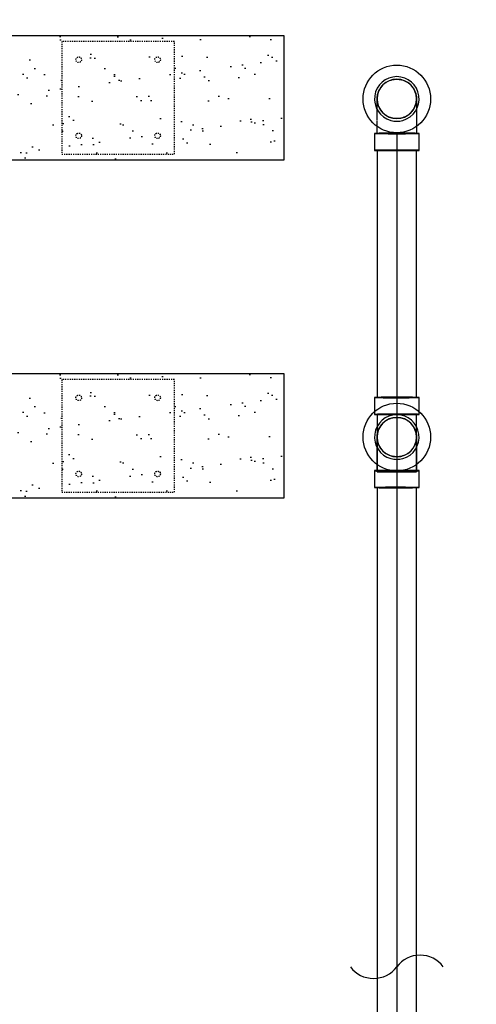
# Model space of a CAD drawing. Header units: inches. Extents: x -1118 to 4898, y -2233 to -529.
# Tile 54 of 124: x -396 to -355, y -793 to -706. Entities that reach past the tile are written whole.
import ezdxf
from ezdxf import colors
from ezdxf.entities.mleader import LeaderData, LeaderLine
from ezdxf.math import Vec2, Vec3

# ---------------------------------------------------------------- set-up
doc = ezdxf.new("R2010")
doc.units = ezdxf.units.IN
doc.header["$MEASUREMENT"] = 0
doc.linetypes.add('Dash', pattern=[0.25, 0.125, -0.125])
doc.layers.get('0').update_dxf_attribs({"color": 241})
for name, color, linetype in [('A-FLOR-PATT', 8, 'Continuous'), ('P-DRNS-PIPE', 3, 'Dash'), ('S-ANNO-DIMS', 1, 'Continuous'), ('S-ANNO-NOTE', 2, 'Continuous'), ('S-DOOR-SOLE', 131, 'Dash'), ('S-DOOR-TRNCH', 173, 'Continuous')]:
    doc.layers.add(name, color=color, linetype=linetype)
doc.layers.add('P-PIPE', color=9, linetype='Continuous', plot=False)
doc.styles.add('Annotative', font='romans.shx', dxfattribs={"width": 0.8, "height": 0.125})
doc.dimstyles.new('Annotative', dxfattribs={"dimscale": 0, "dimtxt": 0.125, "dimasz": 0.125, "dimexe": 0.18, "dimexo": 0.0625, "dimgap": 0.09, "dimtad": 1, "dimdec": 3, "dimzin": 3, "dimdsep": 46, "dimlunit": 4, "dimtxsty": 'Annotative', "dimcen": 0.09, "dimclrt": 2, "dimazin": 2, "dimtfac": 1, "dimtdec": 3, "dimtmove": 0, "dimatfit": 0, "dimfxl": 1, "dimtfill": 1, "dimfrac": 2, "dimtolj": 1, "dimtzin": 0, "dimarcsym": 0})

# ---------------------------------------------------------------- blocks, each defined once
blk = doc.blocks.new('*D3')
at = {"layer": 'S-ANNO-DIMS', "color": 0, "lineweight": -2, "transparency": 16777216}
for p, q in [((-956.477, -762.596), (-956.477, -879.545)), ((-263.477, -792.596), (-263.477, -879.545)), ((-950.477, -870.905), (-269.477, -870.905))]:
    blk.add_line(p, q, dxfattribs=at)
at = {"layer": 'S-ANNO-DIMS', "color": 0, "transparency": 16777216}
for points in [[(-950.477, -869.905), (-950.477, -871.905), (-956.477, -870.905)], [(-269.477, -869.905), (-269.477, -871.905), (-263.477, -870.905)]]:
    blk.add_solid(points, dxfattribs=at)
at = {"layer": 'S-ANNO-DIMS', "color": 2, "lineweight": -3, "transparency": 16777216, "insert": (-610.102, -863.014), "char_height": 6, "width": 195.94794, "attachment_point": 5, "style": 'Annotative'}
blk.add_mtext('\\A1;FLOOR DRAINS @ 8\'-3" OC TYP', dxfattribs=at)
blk = doc.blocks.new('*D29')
at = {"layer": 'P-PIPE', "color": 0, "lineweight": -2, "transparency": 16777216}
for p, q in [((-461.477, -715.596), (-461.477, -845.752)), ((-362.477, -715.596), (-362.477, -845.752)), ((-455.477, -837.112), (-368.477, -837.112))]:
    blk.add_line(p, q, dxfattribs=at)
at = {"layer": 'P-PIPE', "color": 0, "transparency": 16777216}
for points in [[(-455.477, -836.112), (-455.477, -838.112), (-461.477, -837.112)], [(-368.477, -836.112), (-368.477, -838.112), (-362.477, -837.112)]]:
    blk.add_solid(points, dxfattribs=at)
at = {"layer": 'P-PIPE', "transparency": 16777216, "char_height": 6, "attachment_point": 5, "style": 'Annotative', "bg_fill": 3, "box_fill_scale": 1.25, "bg_fill_color": 256, "bg_fill_true_color": 13158600, "bg_fill_transparency": 0}
for s, insert in [('\\A1;8\'-3"', (-411.977, -829.221)), ('\\A1;[2515]', (-411.977, -846.004))]:
    blk.add_mtext(s, dxfattribs=dict(at, insert=insert))
blk = doc.blocks.new('*D30')
at = {"layer": 'P-PIPE', "color": 0, "lineweight": -2, "transparency": 16777216}
for p, q in [((-362.477, -715.596), (-362.477, -845.752)), ((-263.477, -715.596), (-263.477, -845.752)), ((-356.477, -837.112), (-269.477, -837.112))]:
    blk.add_line(p, q, dxfattribs=at)
at = {"layer": 'P-PIPE', "color": 0, "transparency": 16777216}
for points in [[(-356.477, -836.112), (-356.477, -838.112), (-362.477, -837.112)], [(-269.477, -836.112), (-269.477, -838.112), (-263.477, -837.112)]]:
    blk.add_solid(points, dxfattribs=at)
at = {"layer": 'P-PIPE', "transparency": 16777216, "char_height": 6, "attachment_point": 5, "style": 'Annotative', "bg_fill": 3, "box_fill_scale": 1.25, "bg_fill_color": 256, "bg_fill_true_color": 13158600, "bg_fill_transparency": 0}
for s, insert in [('\\A1;8\'-3"', (-312.977, -829.221)), ('\\A1;[2515]', (-312.977, -846.004))]:
    blk.add_mtext(s, dxfattribs=dict(at, insert=insert))
blk = doc.blocks.new('TRENCH SOLE PLATE')
at = {"lineweight": -3, "ltscale": 0.25}
blk.add_lwpolyline([(-5, 5), (-5, -5), (5, -5), (5, 5)], close=True, dxfattribs=at)
for centre in [(-3.5, 3.375), (3.5, 3.375), (-3.5, -3.375), (3.5, -3.375)]:
    blk.add_circle(centre, 0.25, dxfattribs=at)
blk = doc.blocks.new('*D59')
at = {"layer": 'S-ANNO-DIMS', "color": 0, "lineweight": -2, "transparency": 16777216}
for p, q in [((-535.727, -744.493), (-535.727, -588.385)), ((-238.727, -744.493), (-238.727, -588.385)), ((-529.727, -597.025), (-244.727, -597.025))]:
    blk.add_line(p, q, dxfattribs=at)
at = {"layer": 'S-ANNO-DIMS', "color": 0, "transparency": 16777216}
for points in [[(-529.727, -596.025), (-529.727, -598.025), (-535.727, -597.025)], [(-244.727, -596.025), (-244.727, -598.025), (-238.727, -597.025)]]:
    blk.add_solid(points, dxfattribs=at)
at = {"layer": 'S-ANNO-DIMS', "color": 2, "transparency": 16777216, "insert": (-387.227, -588.134), "char_height": 6, "attachment_point": 5, "style": 'Annotative', "bg_fill": 3, "box_fill_scale": 1.25, "bg_fill_color": 256, "bg_fill_true_color": 13158600, "bg_fill_transparency": 0}
blk.add_mtext('\\A1;SOLE PLATES @ 4\'-1 1/2" OC TYP', dxfattribs=at)
blk = doc.blocks.new('_DotSmall')
at = {"color": 0, "linetype": 'ByBlock', "const_width": 0.5}
blk.add_lwpolyline([(-0.0625, 0, 1), (0.0625, 0, 1)], format="xyb", close=True, dxfattribs=at)

msp = doc.modelspace()

# ---------------------------------------------------------------- linework, layer by layer
at = {"layer": 'P-PIPE'}
for p, q in [((-364.456, -715.6593), (-364.456, -717.1592)), ((-360.498, -717.1592), (-360.498, -715.6593)), ((-364.227, -717.1592), (-364.227, -739.0858)), ((-360.727, -739.0858), (-360.727, -717.1592)), ((-364.456, -739.0858), (-364.456, -740.5)), ((-360.498, -740.5), (-360.498, -739.0858)), ((-364.456, -740.5), (-364.456, -740.5857)), ((-364.227, -740.5857), (-364.227, -744.5)), ((-360.727, -744.5), (-360.727, -740.5857)), ((-360.498, -740.5857), (-360.498, -740.5)), ((-363.9957, -741.7269), (-363.9597, -741.6669)), ((-363.9597, -741.6669), (-363.9213, -741.6084)), ((-363.9213, -741.6084), (-363.8807, -741.5514)), ((-363.8807, -741.5514), (-363.8378, -741.4961)), ((-363.8378, -741.4961), (-363.7927, -741.4426)), ((-363.7927, -741.4426), (-363.7455, -741.3909)), ((-363.7455, -741.3909), (-363.6962, -741.3411)), ((-363.6962, -741.3411), (-363.6451, -741.2934)), ((-363.6451, -741.2934), (-363.592, -741.2477)), ((-363.592, -741.2477), (-363.5372, -741.2042)), ((-363.5372, -741.2042), (-363.4807, -741.1629)), ((-363.4807, -741.1629), (-363.4225, -741.1239)), ((-363.4225, -741.1239), (-363.3629, -741.0873)), ((-363.3629, -741.0873), (-363.3018, -741.0531)), ((-363.3018, -741.0531), (-363.2394, -741.0213)), ((-363.2394, -741.0213), (-363.1758, -740.9921)), ((-363.1758, -740.9921), (-363.1111, -740.9654)), ((-363.1111, -740.9654), (-363.0454, -740.9414)), ((-363.0454, -740.9414), (-362.9787, -740.9199)), ((-362.9787, -740.9199), (-362.9113, -740.9012)), ((-362.9113, -740.9012), (-362.8432, -740.8852)), ((-362.8432, -740.8852), (-362.7744, -740.8719)), ((-362.7744, -740.8719), (-362.7052, -740.8614)), ((-362.7052, -740.8614), (-362.6357, -740.8537)), ((-362.6357, -740.8537), (-362.5659, -740.8487)), ((-362.5659, -740.8487), (-362.4959, -740.8466)), ((-362.4959, -740.8466), (-362.477, -740.8465)), ((-362.477, -740.8465), (-362.407, -740.8479)), ((-362.407, -740.8479), (-362.3371, -740.8521)), ((-362.3371, -740.8521), (-362.2675, -740.8591)), ((-362.2675, -740.8591), (-362.1982, -740.8688)), ((-362.1982, -740.8688), (-362.1293, -740.8814)), ((-362.1293, -740.8814), (-362.061, -740.8966)), ((-362.061, -740.8966), (-361.9934, -740.9146)), ((-361.9934, -740.9146), (-361.9265, -740.9353)), ((-361.9265, -740.9353), (-361.8605, -740.9587)), ((-361.8605, -740.9587), (-361.7955, -740.9846)), ((-361.7955, -740.9846), (-361.7316, -741.0132)), ((-361.7316, -741.0132), (-361.6689, -741.0442)), ((-361.6689, -741.0442), (-361.6075, -741.0778)), ((-361.6075, -741.0778), (-361.5474, -741.1138)), ((-361.5474, -741.1138), (-361.4889, -741.1521)), ((-361.4889, -741.1521), (-361.4319, -741.1928)), ((-361.4319, -741.1928), (-361.3766, -741.2357)), ((-361.3766, -741.2357), (-361.3231, -741.2808)), ((-361.3231, -741.2808), (-361.2714, -741.328)), ((-361.2714, -741.328), (-361.2216, -741.3772)), ((-361.2216, -741.3772), (-361.1739, -741.4284)), ((-361.1739, -741.4284), (-361.1282, -741.4815)), ((-361.1282, -741.4815), (-361.0847, -741.5363)), ((-361.0847, -741.5363), (-361.0434, -741.5928)), ((-361.0434, -741.5928), (-361.0044, -741.6509)), ((-361.0044, -741.6509), (-360.9678, -741.7106)), ((-364.227, -742.5965), (-364.2256, -742.5265)), ((-364.2256, -742.5265), (-364.2214, -742.4566)), ((-364.2214, -742.4566), (-364.2144, -742.387)), ((-364.2144, -742.387), (-364.2046, -742.3177)), ((-364.2046, -742.3177), (-364.1921, -742.2488)), ((-364.1921, -742.2488), (-364.1768, -742.1805)), ((-364.1768, -742.1805), (-364.1588, -742.1129)), ((-364.1588, -742.1129), (-364.1382, -742.046)), ((-364.1382, -742.046), (-364.1148, -741.98)), ((-364.1148, -741.98), (-364.0889, -741.915)), ((-364.0889, -741.915), (-364.0603, -741.8511)), ((-364.0603, -741.8511), (-364.0292, -741.7884)), ((-364.0292, -741.7884), (-363.9957, -741.7269)), ((-360.9678, -741.7106), (-360.9336, -741.7717)), ((-360.9336, -741.7717), (-360.9018, -741.834)), ((-360.9018, -741.834), (-360.8726, -741.8976)), ((-360.8726, -741.8976), (-360.8459, -741.9624)), ((-360.8459, -741.9624), (-360.8219, -742.0281)), ((-360.8219, -742.0281), (-360.8005, -742.0947)), ((-360.8005, -742.0947), (-360.7817, -742.1622)), ((-360.7817, -742.1622), (-360.7657, -742.2303)), ((-360.7657, -742.2303), (-360.7525, -742.299)), ((-360.7525, -742.299), (-360.7419, -742.3682)), ((-360.7419, -742.3682), (-360.7342, -742.4378)), ((-360.7342, -742.4378), (-360.7293, -742.5076)), ((-360.7293, -742.5076), (-360.7271, -742.5776)), ((-364.2269, -742.6154), (-364.227, -742.5965)), ((-364.227, -742.599), (-364.227, -742.5965)), ((-364.227, -742.6065), (-364.227, -742.599)), ((-364.227, -742.6189), (-364.227, -742.6065)), ((-364.227, -742.6363), (-364.227, -742.6189)), ((-364.227, -742.6586), (-364.227, -742.6363)), ((-364.227, -742.6857), (-364.227, -742.6586)), ((-364.227, -742.7177), (-364.227, -742.6857)), ((-364.227, -742.7544), (-364.227, -742.7177)), ((-364.227, -742.7959), (-364.227, -742.7544)), ((-364.227, -742.842), (-364.227, -742.7959)), ((-364.227, -742.8926), (-364.227, -742.842)), ((-364.227, -742.9478), (-364.227, -742.8926)), ((-364.227, -743.0073), (-364.227, -742.9478)), ((-364.227, -743.0712), (-364.227, -743.0073)), ((-364.227, -743.1393), (-364.227, -743.0712)), ((-364.227, -743.2115), (-364.227, -743.1393)), ((-364.227, -743.2876), (-364.227, -743.2115)), ((-364.227, -743.3676), (-364.227, -743.2876)), ((-364.227, -743.4514), (-364.227, -743.3676)), ((-364.2247, -742.6853), (-364.2269, -742.6154)), ((-364.2198, -742.7552), (-364.2247, -742.6853)), ((-364.2121, -742.8247), (-364.2198, -742.7552)), ((-364.2015, -742.8939), (-364.2121, -742.8247)), ((-364.1883, -742.9626), (-364.2015, -742.8939)), ((-364.1722, -743.0308), (-364.1883, -742.9626)), ((-364.1535, -743.0982), (-364.1722, -743.0308)), ((-364.1321, -743.1649), (-364.1535, -743.0982)), ((-364.1081, -743.2306), (-364.1321, -743.1649)), ((-364.0814, -743.2953), (-364.1081, -743.2306)), ((-364.0522, -743.3589), (-364.0814, -743.2953)), ((-364.0204, -743.4213), (-364.0522, -743.3589)), ((-363.9862, -743.4824), (-364.0204, -743.4213)), ((-360.9248, -743.4046), (-360.9583, -743.466)), ((-360.8937, -743.3419), (-360.9248, -743.4046)), ((-360.8651, -743.278), (-360.8937, -743.3419)), ((-360.8392, -743.213), (-360.8651, -743.278)), ((-360.8158, -743.147), (-360.8392, -743.213)), ((-360.7952, -743.0801), (-360.8158, -743.147)), ((-360.7772, -743.0125), (-360.7952, -743.0801)), ((-360.7619, -742.9441), (-360.7772, -743.0125)), ((-360.7494, -742.8753), (-360.7619, -742.9441)), ((-360.7396, -742.806), (-360.7494, -742.8753)), ((-360.7326, -742.7363), (-360.7396, -742.806)), ((-360.7284, -742.6665), (-360.7326, -742.7363)), ((-360.727, -742.5965), (-360.7284, -742.6665)), ((-360.7271, -742.5776), (-360.727, -742.5965)), ((-360.727, -742.5965), (-360.727, -742.599)), ((-360.727, -742.599), (-360.727, -742.6064)), ((-360.727, -742.6064), (-360.727, -742.6188)), ((-360.727, -742.6188), (-360.727, -742.6361)), ((-360.727, -742.6361), (-360.727, -742.6583)), ((-360.727, -742.6583), (-360.727, -742.6854)), ((-360.727, -742.6854), (-360.727, -742.7174)), ((-360.727, -742.7174), (-360.727, -742.754)), ((-360.727, -742.754), (-360.727, -742.7954)), ((-360.727, -742.7954), (-360.727, -742.8415)), ((-360.727, -742.8415), (-360.727, -742.8921)), ((-360.727, -742.8921), (-360.727, -742.9472)), ((-360.727, -742.9472), (-360.727, -743.0068)), ((-360.727, -743.0068), (-360.727, -743.0706)), ((-360.727, -743.0706), (-360.727, -743.1386)), ((-360.727, -743.1386), (-360.727, -743.2107)), ((-360.727, -743.2107), (-360.727, -743.2869)), ((-360.727, -743.2869), (-360.727, -743.3668)), ((-360.727, -743.3668), (-360.727, -743.4506)), ((-364.227, -743.5387), (-364.227, -743.4514)), ((-364.227, -743.6295), (-364.227, -743.5387)), ((-364.227, -743.7236), (-364.227, -743.6295)), ((-364.227, -743.8209), (-364.227, -743.7236)), ((-364.227, -743.9212), (-364.227, -743.8209)), ((-364.227, -744.0243), (-364.227, -743.9212)), ((-364.227, -744.1301), (-364.227, -744.0243)), ((-364.227, -744.2385), (-364.227, -744.1301)), ((-364.227, -744.3491), (-364.227, -744.2385)), ((-363.9496, -743.542), (-363.9862, -743.4824)), ((-363.9106, -743.6001), (-363.9496, -743.542)), ((-363.8693, -743.6567), (-363.9106, -743.6001)), ((-363.8258, -743.7115), (-363.8693, -743.6567)), ((-363.7801, -743.7645), (-363.8258, -743.7115)), ((-363.7324, -743.8157), (-363.7801, -743.7645)), ((-363.6826, -743.8649), (-363.7324, -743.8157)), ((-363.6309, -743.9121), (-363.6826, -743.8649)), ((-363.5774, -743.9572), (-363.6309, -743.9121)), ((-363.5221, -744.0001), (-363.5774, -743.9572)), ((-363.4651, -744.0408), (-363.5221, -744.0001)), ((-363.4066, -744.0792), (-363.4651, -744.0408)), ((-363.3465, -744.1152), (-363.4066, -744.0792)), ((-363.2851, -744.1487), (-363.3465, -744.1152)), ((-363.2224, -744.1798), (-363.2851, -744.1487)), ((-363.1585, -744.2083), (-363.2224, -744.1798)), ((-363.0935, -744.2343), (-363.1585, -744.2083)), ((-363.0275, -744.2576), (-363.0935, -744.2343)), ((-362.9606, -744.2783), (-363.0275, -744.2576)), ((-362.893, -744.2963), (-362.9606, -744.2783)), ((-362.8247, -744.3116), (-362.893, -744.2963)), ((-362.0427, -744.2917), (-362.1108, -744.3077)), ((-361.9752, -744.273), (-362.0427, -744.2917)), ((-361.9086, -744.2516), (-361.9752, -744.273)), ((-361.8429, -744.2275), (-361.9086, -744.2516)), ((-361.7782, -744.2009), (-361.8429, -744.2275)), ((-361.7146, -744.1717), (-361.7782, -744.2009)), ((-361.6522, -744.1399), (-361.7146, -744.1717)), ((-361.5911, -744.1057), (-361.6522, -744.1399)), ((-361.5315, -744.0691), (-361.5911, -744.1057)), ((-361.4733, -744.0301), (-361.5315, -744.0691)), ((-361.4168, -743.9888), (-361.4733, -744.0301)), ((-361.362, -743.9453), (-361.4168, -743.9888)), ((-361.3089, -743.8996), (-361.362, -743.9453)), ((-361.2578, -743.8518), (-361.3089, -743.8996)), ((-361.2085, -743.8021), (-361.2578, -743.8518)), ((-361.1613, -743.7504), (-361.2085, -743.8021)), ((-361.1162, -743.6969), (-361.1613, -743.7504)), ((-361.0733, -743.6416), (-361.1162, -743.6969)), ((-361.0327, -743.5846), (-361.0733, -743.6416)), ((-360.9943, -743.5261), (-361.0327, -743.5846)), ((-360.9583, -743.466), (-360.9943, -743.5261)), ((-360.727, -743.4506), (-360.727, -743.5379)), ((-360.727, -743.5379), (-360.727, -743.6286)), ((-360.727, -743.6286), (-360.727, -743.7227)), ((-360.727, -743.7227), (-360.727, -743.82)), ((-360.727, -743.82), (-360.727, -743.9202)), ((-360.727, -743.9202), (-360.727, -744.0233)), ((-360.727, -744.0233), (-360.727, -744.1291)), ((-360.727, -744.1291), (-360.727, -744.2374)), ((-360.727, -744.2374), (-360.727, -744.3481)), ((-364.227, -744.4619), (-364.227, -744.3491)), ((-364.227, -744.5), (-364.227, -745.574)), ((-364.227, -744.5767), (-364.227, -744.5)), ((-364.227, -744.6933), (-364.227, -744.5767)), ((-364.227, -744.8116), (-364.227, -744.6933)), ((-364.227, -744.9312), (-364.227, -744.8116)), ((-364.227, -745.0521), (-364.227, -744.9312)), ((-364.227, -745.174), (-364.227, -745.0521)), ((-362.7558, -744.3241), (-362.8247, -744.3116)), ((-362.6865, -744.3339), (-362.7558, -744.3241)), ((-362.6168, -744.3409), (-362.6865, -744.3339)), ((-362.547, -744.3451), (-362.6168, -744.3409)), ((-362.477, -744.3465), (-362.547, -744.3451)), ((-362.4581, -744.3464), (-362.477, -744.3465)), ((-362.3881, -744.3442), (-362.4581, -744.3464)), ((-362.3183, -744.3393), (-362.3881, -744.3442)), ((-362.2488, -744.3315), (-362.3183, -744.3393)), ((-362.1796, -744.321), (-362.2488, -744.3315)), ((-362.1108, -744.3077), (-362.1796, -744.321)), ((-360.727, -744.3481), (-360.727, -744.4609)), ((-360.727, -745.574), (-360.727, -744.5)), ((-360.727, -744.5), (-360.727, -744.5756)), ((-360.727, -744.5756), (-360.727, -744.6922)), ((-360.727, -744.6922), (-360.727, -744.8104)), ((-360.727, -744.8104), (-360.727, -744.9301)), ((-360.727, -744.9301), (-360.727, -745.0509)), ((-360.727, -745.0509), (-360.727, -745.1728)), ((-360.727, -745.1728), (-360.727, -745.2955)), ((-364.456, -745.574), (-364.456, -747.0739)), ((-364.227, -745.2967), (-364.227, -745.174)), ((-364.227, -745.4201), (-364.227, -745.2967)), ((-364.227, -745.5439), (-364.227, -745.4201)), ((-364.227, -745.668), (-364.227, -745.5439)), ((-360.727, -745.2955), (-360.727, -745.4189)), ((-360.727, -745.4189), (-360.727, -745.5428)), ((-360.727, -745.5428), (-360.727, -745.6668)), ((-360.727, -745.6668), (-360.727, -745.668)), ((-360.498, -747.0739), (-360.498, -745.574)), ((-364.227, -747.0739), (-364.227, -823.2231)), ((-360.727, -823.2231), (-360.727, -747.0739))]:
    msp.add_line(p, q, dxfattribs=at)
at = {"layer": 'P-PIPE', "flags": 128}
for points in [[(-364.227, -712.5965), (-364.2256, -712.5265), (-364.2214, -712.4566), (-364.2144, -712.387), (-364.2046, -712.3177), (-364.1921, -712.2488), (-364.1768, -712.1805), (-364.1588, -712.1129), (-364.1382, -712.046), (-364.1148, -711.98), (-364.0889, -711.915), (-364.0603, -711.8511), (-364.0292, -711.7884), (-363.9957, -711.7269), (-363.9597, -711.6669), (-363.9213, -711.6084), (-363.8807, -711.5514), (-363.8378, -711.4961), (-363.7927, -711.4426), (-363.7455, -711.3909), (-363.6962, -711.3411), (-363.6451, -711.2934), (-363.592, -711.2477), (-363.5372, -711.2042), (-363.4807, -711.1629), (-363.4225, -711.1239), (-363.3629, -711.0873), (-363.3018, -711.0531), (-363.2394, -711.0213), (-363.1758, -710.9921), (-363.1111, -710.9654), (-363.0454, -710.9414), (-362.9787, -710.9199), (-362.9113, -710.9012), (-362.8432, -710.8852), (-362.7744, -710.8719), (-362.7052, -710.8614), (-362.6357, -710.8537), (-362.5659, -710.8487), (-362.4959, -710.8466), (-362.477, -710.8465)], [(-362.477, -710.8465), (-362.407, -710.8479), (-362.3371, -710.8521), (-362.2675, -710.8591), (-362.1982, -710.8688), (-362.1293, -710.8814), (-362.061, -710.8966), (-361.9934, -710.9146), (-361.9265, -710.9353), (-361.8605, -710.9587), (-361.7955, -710.9846), (-361.7316, -711.0132), (-361.6689, -711.0442), (-361.6075, -711.0778), (-361.5474, -711.1138), (-361.4889, -711.1521), (-361.4319, -711.1928), (-361.3766, -711.2357), (-361.3231, -711.2808), (-361.2714, -711.328), (-361.2216, -711.3772), (-361.1739, -711.4284), (-361.1282, -711.4815), (-361.0847, -711.5363), (-361.0434, -711.5928), (-361.0044, -711.6509), (-360.9678, -711.7106), (-360.9336, -711.7717), (-360.9018, -711.834), (-360.8726, -711.8976), (-360.8459, -711.9624), (-360.8219, -712.0281), (-360.8005, -712.0947), (-360.7817, -712.1622), (-360.7657, -712.2303), (-360.7525, -712.299), (-360.7419, -712.3682), (-360.7342, -712.4378), (-360.7293, -712.5076), (-360.7271, -712.5776), (-360.727, -712.5965)], [(-362.477, -714.3465), (-362.547, -714.3451), (-362.6168, -714.3409), (-362.6865, -714.3339), (-362.7558, -714.3241), (-362.8247, -714.3116), (-362.893, -714.2963), (-362.9606, -714.2783), (-363.0275, -714.2576), (-363.0935, -714.2343), (-363.1585, -714.2083), (-363.2224, -714.1798), (-363.2851, -714.1487), (-363.3465, -714.1152), (-363.4066, -714.0792), (-363.4651, -714.0408), (-363.5221, -714.0001), (-363.5774, -713.9572), (-363.6309, -713.9121), (-363.6826, -713.8649), (-363.7324, -713.8157), (-363.7801, -713.7645), (-363.8258, -713.7115), (-363.8693, -713.6567), (-363.9106, -713.6001), (-363.9496, -713.542), (-363.9862, -713.4824), (-364.0204, -713.4213), (-364.0522, -713.3589), (-364.0814, -713.2953), (-364.1081, -713.2306), (-364.1321, -713.1649), (-364.1535, -713.0982), (-364.1722, -713.0308), (-364.1883, -712.9626), (-364.2015, -712.8939), (-364.2121, -712.8247), (-364.2198, -712.7552), (-364.2247, -712.6853), (-364.2269, -712.6154), (-364.227, -712.5965)], [(-364.227, -714.4566), (-364.227, -714.3441), (-364.227, -714.2338), (-364.227, -714.1258), (-364.227, -714.0203), (-364.227, -713.9174), (-364.227, -713.8174), (-364.227, -713.7204), (-364.227, -713.6266), (-364.227, -713.536), (-364.227, -713.4489), (-364.227, -713.3654), (-364.227, -713.2856), (-364.227, -713.2097), (-364.227, -713.1377), (-364.227, -713.0699), (-364.227, -713.0062), (-364.227, -712.9468), (-364.227, -712.8918), (-364.227, -712.8413), (-364.227, -712.7953), (-364.227, -712.754), (-364.227, -712.7173), (-364.227, -712.6855), (-364.227, -712.6584), (-364.227, -712.6362), (-364.227, -712.6189), (-364.227, -712.6065), (-364.227, -712.599), (-364.227, -712.5965)], [(-360.727, -712.5965), (-360.7284, -712.6665), (-360.7326, -712.7363), (-360.7396, -712.806), (-360.7494, -712.8753), (-360.7619, -712.9441), (-360.7772, -713.0125), (-360.7952, -713.0801), (-360.8158, -713.147), (-360.8392, -713.213), (-360.8651, -713.278), (-360.8937, -713.3419), (-360.9248, -713.4046), (-360.9583, -713.466), (-360.9943, -713.5261), (-361.0327, -713.5846), (-361.0733, -713.6416), (-361.1162, -713.6969), (-361.1613, -713.7504), (-361.2085, -713.8021), (-361.2578, -713.8518), (-361.3089, -713.8996), (-361.362, -713.9453), (-361.4168, -713.9888), (-361.4733, -714.0301), (-361.5315, -714.0691), (-361.5911, -714.1057), (-361.6522, -714.1399), (-361.7146, -714.1717), (-361.7782, -714.2009), (-361.8429, -714.2275), (-361.9086, -714.2516), (-361.9752, -714.273), (-362.0427, -714.2917), (-362.1108, -714.3077), (-362.1796, -714.321), (-362.2488, -714.3315), (-362.3183, -714.3393), (-362.3881, -714.3442), (-362.4581, -714.3464), (-362.477, -714.3465)], [(-360.727, -712.5965), (-360.727, -712.599), (-360.727, -712.6064), (-360.727, -712.6187), (-360.727, -712.636), (-360.727, -712.6582), (-360.727, -712.6852), (-360.727, -712.717), (-360.727, -712.7536), (-360.727, -712.7949), (-360.727, -712.8408), (-360.727, -712.8913), (-360.727, -712.9462), (-360.727, -713.0056), (-360.727, -713.0692), (-360.727, -713.1371), (-360.727, -713.209), (-360.727, -713.2849), (-360.727, -713.3647), (-360.727, -713.4481), (-360.727, -713.5352), (-360.727, -713.6257), (-360.727, -713.7195), (-360.727, -713.8165), (-360.727, -713.9165), (-360.727, -714.0193), (-360.727, -714.1248), (-360.727, -714.2328), (-360.727, -714.3431), (-360.727, -714.4556), (-360.727, -714.5)], [(-364.227, -715.6593), (-364.227, -715.5356), (-364.227, -715.4121), (-364.227, -715.289), (-364.227, -715.1666), (-364.227, -715.0451), (-364.227, -714.9246), (-364.227, -714.8053), (-364.227, -714.6874), (-364.227, -714.5711), (-364.227, -714.5)], [(-360.727, -714.5), (-360.727, -714.57), (-360.727, -714.6863), (-360.727, -714.8041), (-360.727, -714.9234), (-360.727, -715.0439), (-360.727, -715.1655), (-360.727, -715.2879), (-360.727, -715.4109), (-360.727, -715.5344), (-360.727, -715.6581), (-360.727, -715.6593)]]:
    msp.add_lwpolyline(points, dxfattribs=at)
at = {"layer": 'P-PIPE'}
for centre, radius, start, end in [((-362.477, -712.5965), 1.979, 90, 254.389728), ((-362.477, -712.5965), 1.979, 90, 254.389728), ((-362.477, -712.5965), 1.75, 0, 180), ((-362.477, -712.5965), 1.75, 90, 270), ((-362.477, -712.5965), 1.979, 285.610272, 90), ((-362.477, -712.5965), 1.979, 285.610272, 90), ((-362.477, -712.5965), 1.75, 270, 90), ((-362.477, -712.5965), 1.75, 180, 0), ((-362.477, -712.5965), 1.979, 255, 270), ((-362.477, -712.5965), 1.979, 255, 270), ((-362.477, -712.5965), 1.979, 270, 285), ((-362.477, -712.5965), 1.979, 270, 285), ((-362.477, -742.5965), 1.979, 90, 254.389728), ((-362.477, -742.5965), 1.979, 90, 254.389728), ((-362.477, -742.5965), 1.979, 285.610272, 90), ((-362.477, -742.5965), 1.979, 285.610272, 90), ((-362.477, -742.5965), 1.75, 0, 180), ((-362.477, -742.5965), 1.75, 90, 270), ((-362.477, -742.5965), 1.75, 270, 90), ((-362.477, -742.5965), 1.75, 180, 0), ((-362.477, -742.5965), 1.979, 255, 270), ((-362.477, -742.5965), 1.979, 255, 270), ((-362.477, -742.5965), 1.979, 270, 285), ((-362.477, -742.5965), 1.979, 270, 285)]:
    msp.add_arc(centre, radius, start, end, dxfattribs=at)
for centre, major_axis, start_param, end_param in [((-362.477, -715.6593), (1.979, 0), 1.5707963, 4.712389), ((-362.477, -715.6593), (1.75, 0), 1.5707963, 4.712389), ((-362.477, -715.6593), (1.979, 0), 4.712389, 7.8539816), ((-362.477, -715.6593), (1.75, 0), 4.712389, 7.8539816), ((-362.477, -717.1592), (1.979, 0), 1.5707963, 4.712389), ((-362.477, -717.1592), (1.75, 0), 1.5707963, 3.1415927), ((-362.477, -717.1592), (1.75, 0), 3.1415927, 4.712389), ((-362.477, -717.1592), (1.979, 0), 4.712389, 7.8539816), ((-362.477, -717.1592), (1.75, 0), 0, 1.5707963), ((-362.477, -717.1592), (1.75, 0), 4.712389, 6.2831853), ((-362.477, -739.0858), (1.979, 0), 1.5707963, 4.712389), ((-362.477, -739.0858), (1.75, 0), 1.5707963, 3.1415927), ((-362.477, -739.0858), (1.75, 0), 3.1415927, 4.712389), ((-362.477, -739.0858), (1.979, 0), 4.712389, 7.8539816), ((-362.477, -739.0858), (1.75, 0), 0, 1.5707963), ((-362.477, -739.0858), (1.75, 0), 4.712389, 6.2831853), ((-362.477, -740.5857), (1.979, 0), 1.5707963, 4.712389), ((-362.477, -740.5857), (1.75, 0), 1.5707963, 4.712389), ((-362.477, -740.5857), (1.979, 0), 4.712389, 7.8539816), ((-362.477, -740.5857), (1.75, 0), 4.712389, 7.8539816), ((-362.477, -745.574), (1.979, 0), 1.5707963, 4.712389), ((-362.477, -745.574), (1.75, 0), 1.5707963, 4.712389), ((-362.477, -745.668), (1.75, 0), 1.5707963, 4.712389), ((-362.477, -745.574), (1.979, 0), 4.712389, 7.8539816), ((-362.477, -745.574), (1.75, 0), 4.712389, 7.8539816), ((-362.477, -745.668), (1.75, 0), 4.712389, 7.8539816), ((-362.477, -747.0739), (1.979, 0), 1.5707963, 4.712389), ((-362.477, -747.0739), (1.75, 0), 1.5707963, 3.1415927), ((-362.477, -747.0739), (1.75, 0), 3.1415927, 4.712389), ((-362.477, -747.0739), (1.979, 0), 4.712389, 7.8539816), ((-362.477, -747.0739), (1.75, 0), 0, 1.5707963), ((-362.477, -747.0739), (1.75, 0), 4.712389, 6.2831853)]:
    msp.add_ellipse(centre, major_axis=major_axis, ratio=0.0104161, start_param=start_param, end_param=end_param, dxfattribs=at)

# ---------------------------------------------------------------- dimensions: what is measured, and where the dimension line sits
at = {"layer": 'S-ANNO-DIMS', "lineweight": -3}
dim = msp.add_linear_dim(base=(-263.477, -870.905), p1=(-956.477, -759.5965), p2=(-263.477, -789.5965), text='FLOOR DRAINS @ 8\'-3" OC TYP', dimstyle='Annotative', override={"dimpost": '\\X', "dimtfill": 0}, dxfattribs=at)
dim.commit()
dim.dimension.update_dxf_attribs({"geometry": '*D3', "text_midpoint": (-610.102, -870.905), "dimtype": 160})

# ---------------------------------------------------------------- leaders
at = {"layer": 'S-ANNO-NOTE', "lineweight": -3}
ml = msp.add_multileader_mtext('Standard', dxfattribs=at)
ml.set_content('SOLE\\PPLATES', color=256, style='Annotative')
ml.set_leader_properties(color=1, linetype='ByLayer', lineweight=-1)
ml.build(insert=Vec2(0, 0))
ml.multileader.update_dxf_attribs({"text_right_attachment_type": 3, "dogleg_length": 0.125, "arrow_head_size": 6, "scale": 48})
ctx = ml.context
ctx.base_point, ctx.scale, ctx.char_height, ctx.arrow_head_size, ctx.landing_gap_size, ctx.plane_origin = Vec3(-914.109, -656.8882), 48, 6, 6, 4.32, Vec3(-893.0239, -645.7193)
ctx.right_attachment = 3
notes = []
notes.append((ctx, [(1, (1, 1, 0), (-920.109, -656.8882), (1, 0), 6, [(1, [(-930.2742, -707.4932)], 0, [])])]))
ctx.mtext.insert, ctx.mtext.width, ctx.mtext.flow_direction = Vec3(-909.789, -653.8882), 54.278709, 5
ml = msp.add_multileader_mtext('Standard', dxfattribs=at)
ml.set_content('1:100 SLOPE (TYP)', color=256, style='Annotative')
ml.set_leader_properties(color=1, linetype='ByLayer', lineweight=-1)
ml.build(insert=Vec2(0, 0))
ml.multileader.update_dxf_attribs({"text_right_attachment_type": 3, "dogleg_length": 0.125, "arrow_head_size": 6, "scale": 48})
ctx = ml.context
ctx.base_point, ctx.scale, ctx.char_height, ctx.arrow_head_size, ctx.landing_gap_size, ctx.plane_origin = Vec3(-492.4816, -827.6774), 48, 6, 6, 4.32, Vec3(-465.3879, -788.5193)
ctx.right_attachment = 3
notes.append((ctx, [(1, (1, 1, 0), (-498.4816, -827.6774), (1, 0), 6, [(1, [(-506.2293, -742.4999), (-515.9742, -742.4999)], 0, [])])]))
ctx.mtext.insert, ctx.mtext.width, ctx.mtext.flow_direction = Vec3(-488.1616, -823.6774), 74.625012, 5
ml = msp.add_multileader_mtext('Standard', dxfattribs=at)
ml.set_content('3"%%C DRAIN OUTLET (TYP)', color=256, style='Annotative')
ml.set_leader_properties(color=1, linetype='ByLayer', lineweight=-1)
ml.build(insert=Vec2(0, 0))
ml.multileader.update_dxf_attribs({"text_right_attachment_type": 3, "dogleg_length": 0.125, "arrow_head_size": 6, "scale": 48})
ctx = ml.context
ctx.base_point, ctx.scale, ctx.char_height, ctx.arrow_head_size, ctx.landing_gap_size, ctx.plane_origin = Vec3(-821.7947, -761.9204), 48, 6, 6, 4.32, Vec3(-800.7096, -750.7515)
ctx.right_attachment = 3
notes.append((ctx, [(1, (1, 1, 0), (-827.7947, -761.9204), (1, 0), 6, [(1, [(-857.602, -744.3767)], 0, [])])]))
ctx.mtext.insert, ctx.mtext.width, ctx.mtext.flow_direction = Vec3(-817.4747, -757.9204), 54.278709, 5
for ctx, leaders in notes:
    for number, flags, end, landing, length, lines in leaders:
        leader = LeaderData()
        leader.index, (leader.has_last_leader_line, leader.has_dogleg_vector, leader.attachment_direction) = number, flags
        leader.last_leader_point, leader.dogleg_vector, leader.dogleg_length = Vec3(end), Vec3(landing), length
        for number, points, colour, breaks in lines:
            line = LeaderLine()
            line.index, line.vertices, line.color, line.breaks = number, Vec3.list(points), colors.encode_raw_color(colour), breaks
            leader.lines.append(line)
        ctx.leaders.append(leader)

# ---------------------------------------------------------------- next in the draw order: dimensions: what is measured, and where the dimension line sits
at = {"layer": 'P-PIPE'}
dim = msp.add_linear_dim(base=(-362.477, -837.1124), p1=(-461.477, -712.5965), p2=(-362.477, -712.5965), dimstyle='Annotative', override={"dimpost": '\\X', "dimclrt": 256}, dxfattribs=at)
dim.commit()
dim.dimension.update_dxf_attribs({"geometry": '*D29', "text_midpoint": (-411.977, -837.1124)})

# ---------------------------------------------------------------- next in the draw order: hatches: boundary and pattern name
at = {"layer": 'A-FLOR-PATT'}
h = msp.add_hatch(dxfattribs=at)
h.set_pattern_fill('AR-SAND', color=256, scale=2)
h.set_pattern_definition([(37.5, (-1319.0996, -0.0033), (-0.125987, 3.8536475), [0, -3.04, 0, -3.4, 0, -3.25]), (7.5, (-1319.0996, -0.0033), (3.539553, 5.644292), [0, -1.64, 0, -2.74, 0, -1.05]), (327.5, (-1321.5596, -0.0033), (6.228284, 0.011318), [0, -1, 0, -3.6, 0, -4.7]), (317.5, (-1321.5596, -0.0033), (6.012253, 1.75535), [0, -0.5, 0, -2.36, 0, -2.7])])
h.paths.add_polyline_path([(-372.477, -706.9965), (-451.477, -706.9965), (-451.477, -717.9965), (-372.477, -717.9965)])
h = msp.add_hatch(dxfattribs=at)
h.set_pattern_fill('AR-SAND', color=256, scale=2)
h.set_pattern_definition([(37.5, (-1319.0996, -30.0033), (-0.125987, 3.8536475), [0, -3.04, 0, -3.4, 0, -3.25]), (7.5, (-1319.0996, -30.0033), (3.539553, 5.644292), [0, -1.64, 0, -2.74, 0, -1.05]), (327.5, (-1321.5596, -30.0033), (6.228284, 0.011318), [0, -1, 0, -3.6, 0, -4.7]), (317.5, (-1321.5596, -30.0033), (6.012253, 1.75535), [0, -0.5, 0, -2.36, 0, -2.7])])
h.paths.add_polyline_path([(-372.477, -736.9965), (-451.477, -736.9965), (-451.477, -747.9965), (-372.477, -747.9965)])

# ---------------------------------------------------------------- next in the draw order: linework, layer by layer
at = {"layer": 'S-DOOR-TRNCH', "lineweight": -3}
for points in [[(-372.477, -706.9965), (-451.477, -706.9965), (-451.477, -717.9965), (-372.477, -717.9965)], [(-372.477, -736.9965), (-451.477, -736.9965), (-451.477, -747.9965), (-372.477, -747.9965)]]:
    msp.add_lwpolyline(points, close=True, dxfattribs=at)

# ---------------------------------------------------------------- next in the draw order: block references
at = {"layer": 'S-DOOR-SOLE'}
for p in [(-387.227, -712.4932), (-387.227, -742.4932)]:
    msp.add_blockref('TRENCH SOLE PLATE', p, dxfattribs=at)

# ---------------------------------------------------------------- next in the draw order: dimensions: what is measured, and where the dimension line sits
at = {"layer": 'P-PIPE'}
dim = msp.add_linear_dim(base=(-263.477, -837.1124), p1=(-362.477, -712.5965), p2=(-263.477, -712.5965), dimstyle='Annotative', override={"dimpost": '\\X', "dimclrt": 256}, dxfattribs=at)
dim.commit()
dim.dimension.update_dxf_attribs({"geometry": '*D30', "text_midpoint": (-312.977, -837.1124)})

# ---------------------------------------------------------------- next in the draw order: linework, layer by layer
at = {"layer": 'P-DRNS-PIPE', "lineweight": -3}
msp.add_line((-362.477, -715.5965), (-362.477, -789.5965), dxfattribs=at)
at = {"layer": 'P-DRNS-PIPE', "linetype": 'Continuous', "lineweight": -3}
for centre in [(-362.477, -712.5965), (-362.477, -742.5965)]:
    msp.add_circle(centre, 3, dxfattribs=at)
for centre, start, end in [((-360.4145, -791.1434), 36.869898, 143.130102), ((-364.5395, -788.0496), 216.869898, 323.130102)]:
    msp.add_arc(centre, 2.5781, start, end, dxfattribs=at)

# ---------------------------------------------------------------- next in the draw order: dimensions: what is measured, and where the dimension line sits
at = {"layer": 'S-ANNO-DIMS'}
dim = msp.add_linear_dim(base=(-238.727, -597.0254), p1=(-535.727, -747.4932), p2=(-238.727, -747.4932), text='SOLE PLATES @ 4\'-1 1/2" OC TYP', dimstyle='Annotative', override={"dimpost": '\\X'}, dxfattribs=at)
dim.commit()
dim.dimension.update_dxf_attribs({"geometry": '*D59', "text_midpoint": (-387.227, -588.134)})

# ---------------------------------------------------------------- next in the draw order: leaders
at = {"layer": 'S-ANNO-NOTE', "lineweight": -3}
ml = msp.add_multileader_mtext('Standard', dxfattribs=at)
ml.set_content('GROUT\\PFILL', color=256, style='Annotative')
ml.set_leader_properties(color=1, linetype='ByLayer', lineweight=-1)
ml.set_arrow_properties(name='DOTSMALL')
ml.build(insert=Vec2(0, 0))
ml.multileader.update_dxf_attribs({"text_right_attachment_type": 3, "dogleg_length": 0.125, "arrow_head_size": 6, "scale": 48})
ctx = ml.context
ctx.base_point, ctx.scale, ctx.char_height, ctx.arrow_head_size, ctx.landing_gap_size, ctx.plane_origin = Vec3(-858, -656.4494), 48, 6, 6, 4.32, Vec3(-817.9336, -645.2806)
ctx.right_attachment = 3
notes = []
notes.append((ctx, [(1, (1, 1, 0), (-864, -656.4494), (1, 0), 6, [(1, [(-872.1013, -712.4965)], 0, [])])]))
ctx.mtext.insert, ctx.mtext.width, ctx.mtext.flow_direction = Vec3(-853.68, -653.4494), 54.278709, 5
for ctx, leaders in notes:
    for number, flags, end, landing, length, lines in leaders:
        leader = LeaderData()
        leader.index, (leader.has_last_leader_line, leader.has_dogleg_vector, leader.attachment_direction) = number, flags
        leader.last_leader_point, leader.dogleg_vector, leader.dogleg_length = Vec3(end), Vec3(landing), length
        for number, points, colour, breaks in lines:
            line = LeaderLine()
            line.index, line.vertices, line.color, line.breaks = number, Vec3.list(points), colors.encode_raw_color(colour), breaks
            leader.lines.append(line)
        ctx.leaders.append(leader)

doc.saveas('drawing.dxf')
